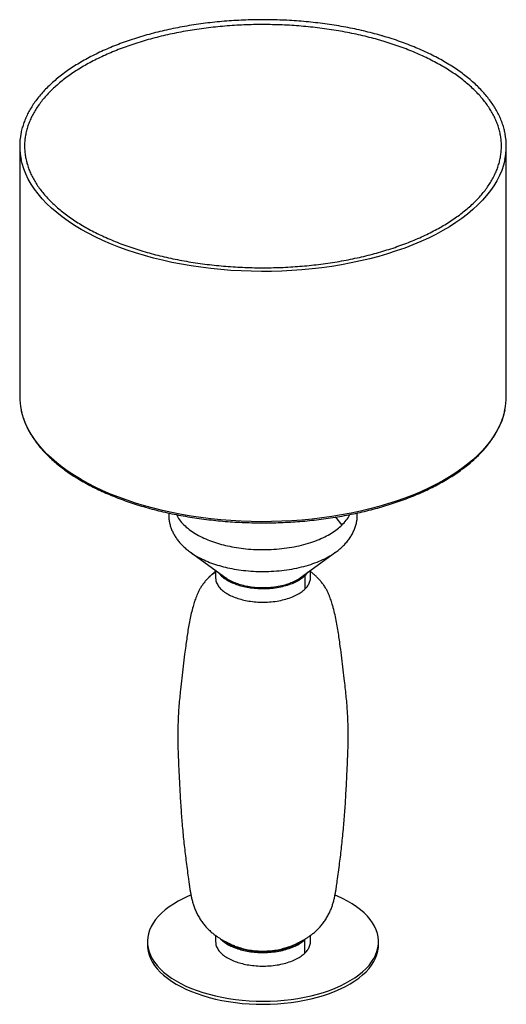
# Paper-space layout '_Trimétrica' of a CAD drawing. Header units: millimetres. Extents: x -499 to -99, y -475 to 335.
import ezdxf

# ---------------------------------------------------------------- set-up
doc = ezdxf.new("R2010")
doc.units = ezdxf.units.MM

psp = doc.layouts.new('_Trimétrica')

# ---------------------------------------------------------------- linework, layer by layer
at = {"color": 7, "linetype": 'Continuous', "lineweight": 25}
for p, q in [((-498.57, 230.95), (-498.57, 25.23)), ((-98.57, 25.23), (-98.57, 230.95)), ((-358.16, -102.95), (-329.01, -123.92)), ((-358.08, -102.92), (-357.71, -103.2)), ((-268.14, -123.92), (-238.99, -102.95)), ((-239.52, -103.23), (-239.06, -102.92)), ((-337.57, -117.76), (-337.57, -123.84)), ((-259.57, -123.84), (-259.57, -117.76)), ((-264.08, -122.07), (-264.08, -133.21)), ((-337.57, -417.95), (-337.57, -423.05)), ((-264.08, -421.28), (-263.48, -420.57)), ((-259.57, -423.05), (-259.57, -417.95)), ((-393.57, -423.06), (-393.57, -425.64)), ((-264.08, -432.42), (-264.08, -421.28)), ((-203.57, -425.64), (-203.57, -423.06))]:
    psp.add_line(p, q, dxfattribs=at)
at = {"color": 8, "linetype": 'Continuous', "lineweight": 25}
psp.add_line((-238.96, -74.02), (-233.76, -80.63), dxfattribs=at)
at = {"color": 8, "linetype": 'Continuous', "lineweight": 25, "flags": 128}
for points in [[(-99.71, 219.97), (-99.81, 219.51), (-100.92, 215.23), (-102.37, 210.98), (-104.17, 206.77), (-106.3, 202.59), (-108.78, 198.47), (-111.58, 194.41), (-114.72, 190.41), (-118.18, 186.48), (-121.95, 182.63), (-126.04, 178.86), (-130.42, 175.18), (-135.11, 171.61), (-140.07, 168.13), (-145.32, 164.77), (-150.84, 161.52), (-156.61, 158.4), (-162.64, 155.4), (-168.9, 152.53), (-175.39, 149.8), (-182.09, 147.22), (-189, 144.78), (-196.11, 142.49), (-203.39, 140.36), (-210.84, 138.39), (-218.44, 136.58), (-226.18, 134.93), (-234.06, 133.45), (-242.04, 132.15), (-250.12, 131.01), (-258.29, 130.06), (-266.53, 129.28), (-274.82, 128.67), (-283.16, 128.25), (-291.53, 128.01), (-299.9, 127.95), (-308.28, 128.07), (-316.63, 128.37), (-324.96, 128.85), (-333.24, 129.5), (-341.45, 130.34), (-349.6, 131.35), (-357.65, 132.54), (-365.6, 133.9), (-373.43, 135.43), (-381.13, 137.13), (-388.69, 138.99), (-396.09, 141.02), (-403.31, 143.2), (-410.36, 145.54), (-417.2, 148.02), (-423.84, 150.65), (-430.26, 153.43), (-436.45, 156.33), (-442.39, 159.37), (-448.09, 162.54), (-453.52, 165.82), (-458.68, 169.22), (-463.56, 172.73), (-468.15, 176.34), (-472.44, 180.04), (-476.43, 183.84), (-480.1, 187.71), (-483.46, 191.67), (-486.49, 195.69), (-489.19, 199.77), (-491.56, 203.91), (-493.59, 208.1), (-495.28, 212.32), (-496.62, 216.58), (-497.44, 220.02)], [(-99.71, 14.25), (-99.81, 13.79), (-100.92, 9.51), (-102.37, 5.26), (-104.17, 1.05), (-106.3, -3.13), (-108.78, -7.25), (-111.58, -11.31), (-114.72, -15.31), (-118.18, -19.24), (-121.95, -23.09), (-126.04, -26.86), (-130.42, -30.54), (-135.11, -34.11), (-140.07, -37.59), (-145.32, -40.95), (-150.84, -44.2), (-156.61, -47.32), (-162.64, -50.32), (-168.9, -53.19), (-175.39, -55.92), (-182.09, -58.5), (-189, -60.94), (-196.11, -63.23), (-203.39, -65.36), (-210.84, -67.33), (-218.44, -69.14), (-226.18, -70.79), (-234.06, -72.27), (-242.04, -73.57), (-250.12, -74.71), (-258.29, -75.66), (-266.53, -76.44), (-274.82, -77.05), (-283.16, -77.47), (-291.53, -77.71), (-299.9, -77.77), (-308.28, -77.65), (-316.63, -77.35), (-324.96, -76.87), (-333.24, -76.22), (-341.45, -75.38), (-349.6, -74.37), (-357.65, -73.18), (-365.6, -71.82), (-373.43, -70.29), (-381.13, -68.59), (-388.69, -66.73), (-396.09, -64.7), (-403.31, -62.52), (-410.36, -60.18), (-417.2, -57.7), (-423.84, -55.07), (-430.26, -52.29), (-436.45, -49.39), (-442.39, -46.35), (-448.09, -43.18), (-453.52, -39.9), (-458.68, -36.5), (-463.56, -32.99), (-468.15, -29.38), (-472.44, -25.68), (-476.43, -21.88), (-480.1, -18.01), (-483.46, -14.05), (-486.49, -10.03), (-489.19, -5.95), (-491.56, -1.81), (-493.59, 2.38), (-495.28, 6.6), (-496.62, 10.86), (-497.44, 14.3)]]:
    psp.add_lwpolyline(points, dxfattribs=at)
at = {"color": 7, "linetype": 'Continuous', "lineweight": 25, "flags": 128}
for points in [[(-357.87, -384.84), (-360.06, -385.77), (-364.36, -387.77), (-368.42, -389.9), (-372.22, -392.15), (-375.74, -394.52), (-378.97, -397), (-381.91, -399.57), (-384.53, -402.23), (-386.84, -404.97), (-388.82, -407.77), (-390.46, -410.64), (-391.76, -413.55), (-392.71, -416.49), (-393.32, -419.46), (-393.57, -422.44), (-393.46, -425.42), (-393.01, -428.4), (-392.2, -431.35), (-391.05, -434.28), (-389.55, -437.16), (-387.71, -439.99), (-385.54, -442.76), (-383.05, -445.45), (-380.24, -448.06), (-377.13, -450.58), (-373.73, -452.99), (-370.04, -455.3), (-366.09, -457.48), (-361.89, -459.54), (-357.46, -461.46), (-352.81, -463.24), (-347.95, -464.86), (-342.91, -466.34)], [(-342.91, -466.34), (-337.71, -467.65), (-332.35, -468.79), (-326.88, -469.77), (-321.3, -470.57), (-315.63, -471.2), (-309.9, -471.64), (-304.13, -471.91), (-298.34, -471.99), (-292.55, -471.89), (-286.78, -471.61), (-281.05, -471.15), (-275.4, -470.51), (-269.82, -469.7), (-264.36, -468.71), (-259.02, -467.55), (-253.82, -466.22), (-248.8, -464.74), (-243.96, -463.1), (-239.32, -461.31), (-234.9, -459.38), (-230.72, -457.31), (-226.8, -455.12), (-223.14, -452.8), (-219.76, -450.38), (-216.67, -447.85), (-213.89, -445.24), (-211.42, -442.54), (-209.28, -439.76), (-207.47, -436.93), (-206, -434.04), (-204.87, -431.11), (-204.09, -428.16), (-203.66, -425.18), (-203.59, -422.2), (-203.87, -419.22), (-204.5, -416.25), (-205.48, -413.31), (-206.81, -410.4), (-208.48, -407.55), (-210.48, -404.75), (-212.81, -402.01), (-215.47, -399.36), (-218.43, -396.8), (-221.68, -394.33), (-225.23, -391.97), (-229.05, -389.72), (-233.12, -387.6), (-237.44, -385.61), (-239.29, -384.83)], [(-393.57, -425.64), (-393.46, -427.99), (-393.01, -430.97), (-392.2, -433.92), (-391.05, -436.85), (-389.55, -439.73), (-387.71, -442.56), (-385.54, -445.33), (-383.05, -448.02), (-380.24, -450.63), (-377.13, -453.15), (-373.73, -455.57), (-370.04, -457.87), (-366.09, -460.05), (-361.89, -462.11), (-357.46, -464.03), (-352.81, -465.81), (-347.95, -467.44), (-342.91, -468.91)], [(-342.91, -468.91), (-337.71, -470.22), (-332.35, -471.37), (-326.88, -472.34), (-321.3, -473.14), (-315.63, -473.77), (-309.9, -474.21), (-304.13, -474.48), (-298.34, -474.56), (-292.55, -474.47), (-286.78, -474.19), (-281.05, -473.72), (-275.4, -473.09), (-269.82, -472.27), (-264.36, -471.28), (-259.02, -470.12), (-253.82, -468.8), (-248.8, -467.31), (-243.96, -465.67), (-239.32, -463.88), (-234.9, -461.95), (-230.72, -459.88), (-226.8, -457.69), (-223.14, -455.37), (-219.76, -452.95), (-216.67, -450.43), (-213.89, -447.81), (-211.42, -445.11), (-209.28, -442.33), (-207.47, -439.5), (-206, -436.61), (-204.87, -433.69), (-204.09, -430.73), (-203.66, -427.75), (-203.57, -425.64)]]:
    psp.add_lwpolyline(points, dxfattribs=at)
at = {"color": 7, "linetype": 'Continuous', "lineweight": 25}
for centre, radius, start, end in [((-444.95, 230.95), 53.62, 168.96729, 191.76831), ((-152.19, 230.95), 53.62, 348.17684, 11.00042), ((-444.73, 25.27), 53.85, 180.04151, 191.76284), ((-152.34, 25.26), 53.76, 348.17498, 359.96765)]:
    psp.add_arc(centre, radius, start, end, dxfattribs=at)
for points, knots in [([(-201.48, 321.91), (-202.71, 322.26), (-206.26, 323.26), (-212.24, 324.82), (-219.48, 326.52), (-226.84, 328.07), (-234.32, 329.47), (-241.9, 330.72), (-249.56, 331.8), (-257.3, 332.73), (-265.11, 333.5), (-272.97, 334.11), (-280.87, 334.55), (-288.8, 334.83), (-296.74, 334.95), (-304.69, 334.91), (-312.62, 334.7), (-320.54, 334.33), (-328.42, 333.8), (-336.25, 333.11), (-344.02, 332.25), (-351.72, 331.24), (-359.34, 330.07), (-366.86, 328.74), (-374.28, 327.26), (-381.58, 325.62), (-388.74, 323.84), (-395.77, 321.91), (-402.64, 319.84), (-409.35, 317.63), (-415.89, 315.28), (-422.24, 312.79), (-428.39, 310.18), (-434.35, 307.44), (-440.09, 304.57), (-445.6, 301.59), (-450.89, 298.5), (-455.94, 295.3), (-460.73, 291.99), (-465.28, 288.58), (-469.55, 285.08), (-473.56, 281.49), (-477.29, 277.82), (-480.74, 274.07), (-483.9, 270.25), (-486.76, 266.36), (-489.32, 262.42), (-491.58, 258.42), (-493.52, 254.38), (-495.17, 250.31), (-496.46, 246.2), (-497.25, 243.26), (-497.5, 241.68), (-497.53, 241.49)], [0, 0, 0, 0, 0.010605, 0.030751, 0.050896, 0.071038, 0.091178, 0.111316, 0.131452, 0.151587, 0.171721, 0.191853, 0.211985, 0.232116, 0.252247, 0.272378, 0.292509, 0.31264, 0.332772, 0.352904, 0.373038, 0.393172, 0.413308, 0.433445, 0.453585, 0.473726, 0.49387, 0.514016, 0.534166, 0.554318, 0.574473, 0.594632, 0.614795, 0.634961, 0.65513, 0.675304, 0.69548, 0.71566, 0.735841, 0.756024, 0.776206, 0.796385, 0.816558, 0.836723, 0.856875, 0.87701, 0.897124, 0.917211, 0.937267, 0.957289, 0.977276, 0.997227, 1, 1, 1, 1]), ([(-202.59, 318.07), (-201.39, 317.72), (-197.92, 316.7), (-192.28, 314.92), (-185.76, 312.67), (-179.42, 310.29), (-173.27, 307.78), (-167.33, 305.14), (-161.6, 302.39), (-156.09, 299.53), (-150.81, 296.56), (-145.77, 293.48), (-140.97, 290.31), (-136.44, 287.04), (-132.16, 283.69), (-128.15, 280.25), (-124.41, 276.74), (-120.96, 273.16), (-117.79, 269.51), (-114.91, 265.81), (-112.32, 262.05), (-110.02, 258.24), (-108.03, 254.4), (-106.34, 250.51), (-104.96, 246.6), (-103.88, 242.65), (-103.11, 238.69), (-102.66, 234.7), (-102.52, 230.71), (-102.7, 226.72), (-103.19, 222.73), (-104, 218.76), (-105.12, 214.8), (-106.55, 210.87), (-108.29, 206.98), (-110.33, 203.12), (-112.68, 199.31), (-115.32, 195.55), (-118.25, 191.84), (-121.47, 188.2), (-124.97, 184.62), (-128.76, 181.12), (-132.81, 177.69), (-137.13, 174.35), (-141.71, 171.09), (-146.55, 167.93), (-151.63, 164.87), (-156.94, 161.92), (-162.49, 159.07), (-168.25, 156.34), (-174.23, 153.73), (-180.41, 151.24), (-186.78, 148.88), (-193.33, 146.65), (-200.05, 144.55), (-206.93, 142.6), (-213.96, 140.79), (-221.12, 139.12), (-228.41, 137.6), (-235.82, 136.23), (-243.33, 135.02), (-250.92, 133.96), (-258.6, 133.06), (-266.34, 132.32), (-274.13, 131.73), (-281.96, 131.31), (-289.82, 131.05), (-297.69, 130.95), (-305.56, 131.01), (-313.43, 131.24), (-321.26, 131.62), (-329.07, 132.17), (-336.82, 132.88), (-344.51, 133.75), (-352.13, 134.77), (-359.65, 135.95), (-367.08, 137.28), (-374.4, 138.77), (-381.6, 140.4), (-388.66, 142.18), (-395.58, 144.1), (-402.33, 146.17), (-408.92, 148.37), (-415.34, 150.7), (-421.56, 153.16), (-427.58, 155.75), (-433.39, 158.45), (-438.99, 161.27), (-444.36, 164.2), (-449.49, 167.24), (-454.38, 170.38), (-459.01, 173.61), (-463.39, 176.93), (-467.5, 180.34), (-471.34, 183.82), (-474.91, 187.38), (-478.19, 191), (-481.18, 194.68), (-483.88, 198.42), (-486.29, 202.21), (-488.39, 206.04), (-490.2, 209.91), (-491.7, 213.82), (-492.89, 217.75), (-493.78, 221.71), (-494.35, 225.68), (-494.61, 229.67), (-494.55, 233.67), (-494.18, 237.66), (-493.49, 241.64), (-492.49, 245.6), (-491.18, 249.54), (-489.56, 253.45), (-487.63, 257.32), (-485.4, 261.15), (-482.87, 264.94), (-480.05, 268.66), (-476.94, 272.33), (-473.54, 275.93), (-469.86, 279.47), (-465.91, 282.92), (-461.69, 286.3), (-457.21, 289.59), (-452.47, 292.78), (-447.48, 295.88), (-442.26, 298.88), (-436.8, 301.77), (-431.12, 304.54), (-425.22, 307.2), (-419.12, 309.74), (-412.82, 312.15), (-406.34, 314.43), (-399.68, 316.57), (-392.86, 318.58), (-385.89, 320.45), (-378.77, 322.17), (-371.53, 323.74), (-364.16, 325.17), (-356.69, 326.44), (-349.13, 327.56), (-341.48, 328.52), (-333.77, 329.33), (-325.99, 329.97), (-318.17, 330.45), (-310.33, 330.78), (-302.46, 330.94), (-294.58, 330.94), (-286.71, 330.77), (-278.86, 330.45), (-271.05, 329.96), (-263.27, 329.32), (-255.56, 328.51), (-247.91, 327.55), (-240.35, 326.43), (-232.88, 325.15), (-225.52, 323.72), (-218.27, 322.15), (-211.29, 320.45), (-206.08, 319.06), (-203.25, 318.26), (-202.59, 318.07)], [0, 0, 0, 0, 0.003349, 0.009716, 0.016081, 0.022446, 0.028809, 0.035172, 0.041533, 0.047892, 0.054251, 0.060609, 0.066966, 0.073322, 0.079679, 0.086035, 0.092393, 0.098752, 0.105114, 0.11148, 0.117852, 0.124231, 0.13062, 0.137019, 0.14343, 0.149854, 0.156291, 0.162739, 0.169195, 0.175657, 0.182119, 0.188575, 0.195023, 0.20146, 0.207885, 0.214297, 0.220697, 0.227086, 0.233467, 0.239841, 0.24621, 0.252574, 0.258936, 0.265296, 0.271655, 0.278014, 0.284373, 0.290732, 0.297092, 0.303453, 0.309814, 0.316177, 0.322541, 0.328906, 0.335272, 0.341639, 0.348007, 0.354376, 0.360745, 0.367116, 0.373486, 0.379858, 0.38623, 0.392602, 0.398975, 0.405348, 0.411721, 0.418094, 0.424468, 0.430841, 0.437214, 0.443587, 0.44996, 0.456332, 0.462704, 0.469076, 0.475447, 0.481817, 0.488187, 0.494555, 0.500923, 0.50729, 0.513656, 0.520021, 0.526385, 0.532748, 0.539109, 0.54547, 0.551829, 0.558187, 0.564544, 0.570901, 0.577257, 0.583613, 0.58997, 0.596329, 0.60269, 0.609054, 0.615424, 0.6218, 0.628185, 0.63458, 0.640986, 0.647405, 0.653837, 0.660281, 0.666735, 0.673195, 0.679657, 0.686117, 0.692568, 0.69901, 0.705439, 0.711855, 0.71826, 0.724653, 0.731037, 0.737414, 0.743784, 0.75015, 0.756513, 0.762873, 0.769232, 0.775591, 0.78195, 0.788309, 0.794669, 0.801029, 0.807391, 0.813753, 0.820117, 0.826481, 0.832847, 0.839213, 0.845581, 0.851949, 0.858319, 0.864689, 0.871059, 0.877431, 0.883802, 0.890174, 0.896547, 0.90292, 0.909293, 0.915666, 0.92204, 0.928413, 0.934786, 0.941159, 0.947532, 0.953904, 0.960277, 0.966648, 0.97302, 0.97939, 0.98576, 0.992129, 0.998162, 1, 1, 1, 1]), ([(-99.61, 241.46), (-99.85, 242.62), (-100.37, 245.17), (-101.55, 249.05), (-103.08, 253.13), (-104.93, 257.16), (-107.08, 261.16), (-109.53, 265.1), (-112.29, 269), (-115.35, 272.83), (-118.69, 276.6), (-122.32, 280.29), (-126.24, 283.9), (-130.42, 287.43), (-134.87, 290.87), (-139.59, 294.21), (-144.55, 297.44), (-149.76, 300.57), (-155.2, 303.59), (-160.86, 306.5), (-166.75, 309.28), (-172.84, 311.93), (-179.12, 314.46), (-185.6, 316.86), (-192.25, 319.12), (-197.58, 320.78), (-200.69, 321.68), (-201.48, 321.91)], [0, 0, 0, 0, 0.0346414, 0.0755701, 0.1165575, 0.1576127, 0.1987394, 0.239936, 0.2811973, 0.3225154, 0.3638811, 0.4052848, 0.4467176, 0.4881714, 0.5296393, 0.5711156, 0.6125958, 0.6540757, 0.6955528, 0.7370255, 0.7784925, 0.8199532, 0.8614074, 0.9028548, 0.9442957, 0.9857301, 1, 1, 1, 1]), ([(-497.38, 14), (-497.21, 13.17), (-496.76, 10.96), (-495.68, 7.4), (-494.17, 3.32), (-492.35, -0.71), (-490.22, -4.71), (-487.78, -8.66), (-485.04, -12.56), (-482.01, -16.4), (-478.68, -20.17), (-475.07, -23.87), (-471.17, -27.49), (-467, -31.02), (-462.57, -34.46), (-457.87, -37.81), (-452.93, -41.05), (-447.74, -44.19), (-442.31, -47.21), (-436.66, -50.12), (-430.79, -52.91), (-424.71, -55.58), (-418.44, -58.12), (-411.97, -60.52), (-405.33, -62.79), (-398.52, -64.92), (-391.55, -66.9), (-384.44, -68.75), (-377.19, -70.44), (-369.82, -71.98), (-362.34, -73.37), (-354.76, -74.6), (-347.09, -75.68), (-339.34, -76.6), (-331.53, -77.36), (-323.67, -77.95), (-315.77, -78.39), (-307.84, -78.66), (-299.89, -78.77), (-291.95, -78.71), (-284.01, -78.5), (-276.1, -78.12), (-268.22, -77.57), (-260.39, -76.87), (-252.63, -76), (-244.93, -74.98), (-237.32, -73.8), (-229.8, -72.46), (-222.39, -70.97), (-215.1, -69.33), (-207.94, -67.53), (-200.93, -65.6), (-194.07, -63.51), (-187.37, -61.29), (-180.84, -58.93), (-174.51, -56.44), (-168.36, -53.82), (-162.42, -51.07), (-156.7, -48.2), (-151.19, -45.21), (-145.92, -42.11), (-140.89, -38.9), (-136.11, -35.58), (-131.59, -32.17), (-127.32, -28.67), (-123.33, -25.07), (-119.62, -21.39), (-116.19, -17.64), (-113.05, -13.81), (-110.21, -9.92), (-107.67, -5.97), (-105.43, -1.98), (-103.51, 2.07), (-101.9, 6.15), (-100.62, 10.11), (-100.04, 12.72), (-99.76, 13.95)], [0, 0, 0, 0, 0.008155, 0.0216108, 0.0350857, 0.0485827, 0.0621032, 0.0756468, 0.0892118, 0.1027957, 0.1163954, 0.1300078, 0.1436299, 0.1572591, 0.1708931, 0.18453, 0.1981682, 0.2118064, 0.2254438, 0.2390796, 0.2527137, 0.2663457, 0.2799756, 0.2936032, 0.3072287, 0.320852, 0.3344734, 0.3480928, 0.3617105, 0.3753267, 0.3889413, 0.4025547, 0.416167, 0.4297783, 0.4433887, 0.4569985, 0.4706078, 0.4842167, 0.4978254, 0.5114341, 0.5250428, 0.5386516, 0.5522609, 0.5658705, 0.5794809, 0.593092, 0.6067041, 0.6203173, 0.6339317, 0.6475476, 0.6611651, 0.6747843, 0.6884054, 0.7020286, 0.715654, 0.7292818, 0.7429119, 0.7565445, 0.7701796, 0.7838171, 0.7974568, 0.8110983, 0.8247413, 0.838385, 0.852028, 0.865669, 0.8793062, 0.8929372, 0.9065596, 0.9201704, 0.9337662, 0.947344, 0.9609007, 0.9744343, 0.9879437, 1, 1, 1, 1]), ([(-376.05, -70.65), (-376.08, -71.31), (-376.16, -73.02), (-375.94, -75.78), (-375.41, -78.9), (-374.58, -81.96), (-373.44, -84.96), (-372.02, -87.89), (-370.29, -90.74), (-368.28, -93.52), (-365.96, -96.21), (-363.34, -98.8), (-360.61, -101.16), (-358.64, -102.58), (-357.73, -103.23)], [0, 0, 0, 0, 0.051657, 0.133893, 0.215962, 0.298325, 0.381479, 0.465903, 0.55203, 0.640216, 0.730687, 0.823495, 0.918474, 1, 1, 1, 1]), ([(-239.49, -103.27), (-239.16, -103.05), (-237.68, -102.05), (-235.28, -100.1), (-232.35, -97.42), (-229.73, -94.58), (-227.45, -91.62), (-225.51, -88.57), (-223.91, -85.45), (-222.67, -82.29), (-221.77, -79.09), (-221.22, -75.89), (-220.98, -73.06), (-221.06, -71.32), (-221.09, -70.65)], [0, 0, 0, 0, 0.028538, 0.128736, 0.228088, 0.325943, 0.421711, 0.514993, 0.605666, 0.693856, 0.77988, 0.86416, 0.947175, 1, 1, 1, 1]), ([(-337.57, -118.71), (-337.7, -118.81), (-338.38, -119.33), (-339.69, -120.42), (-341.3, -121.81), (-342.31, -122.79), (-342.73, -123.21)], [0, 0, 0, 0, 0.072189, 0.380194, 0.738035, 1, 1, 1, 1]), ([(-335.15, -119.5), (-334.62, -120.25), (-333.35, -122.02), (-330.28, -124.53), (-326.28, -126.95), (-321.74, -128.95), (-316.84, -130.52), (-311.54, -131.72), (-305.79, -132.52), (-299.64, -132.86), (-293.29, -132.69), (-287, -131.97), (-281.03, -130.74), (-275.6, -129.04), (-270.9, -126.96), (-266.99, -124.64), (-265.03, -122.91), (-264.08, -122.07)], [0, 0, 0, 0, 0.051319, 0.121929, 0.190689, 0.256848, 0.319831, 0.382814, 0.448974, 0.517734, 0.588343, 0.659916, 0.731488, 0.802098, 0.870858, 0.937017, 1, 1, 1, 1]), ([(-280.72, -428.4), (-279.71, -428.09), (-277.8, -427.51), (-275.08, -426.49), (-272.92, -425.57), (-271.4, -424.84), (-270.58, -424.44), (-270.16, -424.22), (-269.93, -424.1), (-269.82, -424.04), (-269.69, -423.98), (-269.33, -423.79), (-268.62, -423.44), (-267.66, -422.94), (-266.46, -422.3), (-264.96, -421.46), (-263.16, -420.39), (-261.05, -419.03), (-258.72, -417.37), (-256.34, -415.47), (-253.93, -413.26), (-251.57, -410.79), (-249.31, -408.06), (-247.22, -405.11), (-245.3, -401.94), (-243.68, -398.75), (-242.35, -395.6), (-241.29, -392.56), (-240.41, -389.53), (-239.7, -386.55), (-239.12, -383.65), (-238.65, -380.86), (-238.25, -378.18), (-237.88, -375.65), (-236.96, -369.11), (-235.58, -358.93), (-233.87, -344.8), (-232.45, -330.89), (-231.32, -316.82), (-230.41, -302.48), (-229.73, -289.48), (-229.17, -277.97), (-228.79, -268.41), (-228.57, -259.26), (-228.52, -250.53), (-228.69, -241.91), (-229.08, -234.04), (-229.64, -226.84), (-230.25, -220.47), (-230.95, -213.78), (-232.16, -202.78), (-233.62, -190.73), (-235.14, -179.35), (-236.11, -172.35), (-237, -166.5), (-238.04, -160.49), (-239.27, -154.52), (-240.5, -149.55), (-241.56, -145.83), (-242.3, -143.46), (-243.01, -141.33), (-243.79, -139.19), (-244.75, -136.88), (-245.91, -134.45), (-247.32, -131.93), (-248.95, -129.44), (-250.84, -127), (-252.86, -124.73), (-254.92, -122.67), (-256.93, -120.86), (-258.49, -119.56), (-259.34, -118.89), (-259.57, -118.72)], [0, 0, 0, 0, 0.008513, 0.01613, 0.023755, 0.02781, 0.029923, 0.031027, 0.031741, 0.032385, 0.033085, 0.035752, 0.038617, 0.041745, 0.04543, 0.049963, 0.05557, 0.062364, 0.070301, 0.079097, 0.088004, 0.097662, 0.107359, 0.117211, 0.127284, 0.137602, 0.146387, 0.155106, 0.163557, 0.171805, 0.179886, 0.187836, 0.19569, 0.203478, 0.211627, 0.257388, 0.298985, 0.34329, 0.3857, 0.428839, 0.476292, 0.507107, 0.536565, 0.564285, 0.590366, 0.615029, 0.641199, 0.659767, 0.679233, 0.699305, 0.722234, 0.781948, 0.812151, 0.82922, 0.84747, 0.865416, 0.883064, 0.900279, 0.909193, 0.915906, 0.921369, 0.927546, 0.934242, 0.941556, 0.9496, 0.958411, 0.967282, 0.975745, 0.983744, 0.991093, 0.997611, 1, 1, 1, 1]), ([(-264.08, -122.07), (-263.19, -121.2), (-262.29, -120.32), (-261.79, -119.36), (-261.78, -119.35)], [0, 0, 0, 0, 0.982628, 1, 1, 1, 1]), ([(-342.73, -123.21), (-342.97, -123.44), (-343.95, -124.37), (-345.57, -126.14), (-347.56, -128.57), (-349.26, -131.02), (-350.71, -133.46), (-351.9, -135.79), (-352.91, -138.07), (-353.76, -140.26), (-354.49, -142.35), (-355.12, -144.33), (-356.06, -147.42), (-357.21, -151.72), (-358.46, -157.24), (-359.54, -162.87), (-360.48, -168.58), (-361.31, -174.32), (-362.14, -180.32), (-363.55, -190.99), (-365.02, -202.99), (-366.31, -214.82), (-367.09, -222.38), (-367.69, -229.01), (-368.17, -235.88), (-368.49, -243.23), (-368.63, -251.22), (-368.57, -260.01), (-368.33, -269.19), (-367.94, -278.82), (-367.44, -289.1), (-366.81, -301.08), (-366.01, -314.18), (-364.93, -328.26), (-363.58, -342.14), (-361.92, -356.16), (-360.5, -366.84), (-359.52, -373.84), (-359.08, -376.94), (-358.7, -379.57), (-358.27, -382.28), (-357.73, -385.18), (-357.07, -388.21), (-356.24, -391.34), (-355.2, -394.53), (-353.92, -397.74), (-352.34, -401.04), (-350.47, -404.27), (-348.36, -407.36), (-346.11, -410.17), (-343.7, -412.79), (-341.18, -415.14), (-338.71, -417.15), (-336.36, -418.86), (-334.22, -420.25), (-332.35, -421.37), (-330.8, -422.24), (-329.57, -422.89), (-328.59, -423.4), (-327.84, -423.78), (-327.44, -423.99), (-327.28, -424.07), (-326.98, -424.23), (-326.61, -424.42), (-325.94, -424.75), (-324.75, -425.32), (-322.79, -426.2), (-320.25, -427.19), (-318, -427.94), (-316.74, -428.31), (-316.43, -428.4)], [0, 0, 0, 0, 0.002734, 0.011205, 0.020272, 0.029626, 0.037433, 0.044787, 0.05163, 0.058038, 0.064081, 0.069835, 0.075749, 0.091971, 0.108435, 0.125418, 0.142913, 0.160859, 0.179105, 0.200445, 0.262861, 0.293577, 0.313265, 0.334412, 0.354755, 0.375158, 0.400672, 0.427413, 0.455741, 0.485865, 0.517877, 0.553838, 0.599878, 0.641769, 0.686401, 0.730098, 0.774614, 0.788476, 0.797141, 0.804677, 0.812754, 0.82105, 0.829603, 0.838449, 0.847631, 0.857191, 0.866989, 0.878051, 0.888183, 0.8982, 0.908184, 0.918228, 0.927432, 0.935524, 0.942646, 0.948596, 0.953395, 0.957233, 0.960386, 0.963429, 0.96628, 0.967714, 0.968499, 0.969453, 0.97122, 0.974602, 0.98037, 0.98921, 0.997333, 1, 1, 1, 1]), ([(-337.5, -123.84), (-337.46, -124.74), (-337.38, -126.75), (-335.98, -129.8), (-333.6, -132.88), (-330.3, -135.67), (-326.27, -138.1), (-321.74, -140.09), (-316.84, -141.67), (-311.54, -142.86), (-305.79, -143.66), (-299.64, -144.01), (-293.29, -143.83), (-287, -143.12), (-281.03, -141.88), (-275.6, -140.18), (-270.9, -138.1), (-266.99, -135.78), (-265.03, -134.06), (-264.08, -133.21)], [0, 0, 0, 0, 0.050663, 0.112895, 0.175127, 0.236522, 0.296308, 0.353833, 0.408597, 0.46336, 0.520885, 0.580672, 0.642066, 0.704298, 0.76653, 0.827925, 0.887711, 0.945237, 1, 1, 1, 1]), ([(-329.37, -123.66), (-329.22, -123.79), (-328.05, -124.8), (-325.16, -126.39), (-320.86, -128.33), (-316.13, -129.84), (-311.04, -130.99), (-305.51, -131.76), (-299.6, -132.09), (-293.49, -131.92), (-287.45, -131.23), (-281.7, -130.04), (-276.47, -128.41), (-272, -126.4), (-269.1, -124.78), (-267.93, -123.79), (-267.75, -123.64)], [0, 0, 0, 0, 0.012143, 0.094281, 0.173313, 0.24855, 0.323787, 0.402819, 0.484957, 0.569305, 0.654803, 0.740301, 0.824649, 0.906788, 0.985819, 1, 1, 1, 1]), ([(-264.08, -133.21), (-263.27, -132.33), (-261.59, -130.53), (-260.15, -127.55), (-259.47, -125.28), (-259.62, -124.03), (-259.65, -123.84)], [0, 0, 0, 0, 0.299569, 0.614248, 0.941295, 1, 1, 1, 1]), ([(-333.73, -420.53), (-333.63, -420.66), (-332.76, -421.8), (-330.24, -423.73), (-326.29, -426.16), (-321.74, -428.15), (-316.84, -429.73), (-311.54, -430.93), (-305.79, -431.73), (-299.64, -432.07), (-293.29, -431.9), (-287, -431.18), (-281.03, -429.94), (-275.6, -428.24), (-270.9, -426.17), (-266.99, -423.85), (-265.03, -422.12), (-264.08, -421.28)], [0, 0, 0, 0, 0.009442, 0.083168, 0.154963, 0.224043, 0.289807, 0.35557, 0.42465, 0.496445, 0.570171, 0.644903, 0.719635, 0.793362, 0.865157, 0.934237, 1, 1, 1, 1]), ([(-337.5, -423.05), (-337.46, -423.95), (-337.38, -425.96), (-335.98, -429.01), (-333.6, -432.09), (-330.3, -434.88), (-326.27, -437.3), (-321.74, -439.3), (-316.84, -440.88), (-311.54, -442.07), (-305.79, -442.87), (-299.64, -443.21), (-293.29, -443.04), (-287, -442.33), (-281.03, -441.09), (-275.6, -439.39), (-270.9, -437.31), (-266.99, -434.99), (-265.03, -433.26), (-264.08, -432.42)], [0, 0, 0, 0, 0.050663, 0.112895, 0.175127, 0.236522, 0.296308, 0.353833, 0.408597, 0.46336, 0.520885, 0.580672, 0.642066, 0.704298, 0.76653, 0.827925, 0.887711, 0.945237, 1, 1, 1, 1]), ([(-328.98, -423.2), (-328.96, -423.22), (-327.91, -424.11), (-325.15, -425.59), (-320.87, -427.54), (-316.13, -429.05), (-311.04, -430.2), (-305.51, -430.97), (-299.6, -431.3), (-293.49, -431.13), (-287.45, -430.44), (-281.71, -429.25), (-276.47, -427.62), (-272.01, -425.6), (-269.26, -424.1), (-268.22, -423.24), (-268.18, -423.21)], [0, 0, 0, 0, 0.0018808, 0.0858302, 0.1666048, 0.243501, 0.3203972, 0.4011718, 0.4851213, 0.5713292, 0.6587124, 0.7460955, 0.8323035, 0.9162529, 0.9970275, 1, 1, 1, 1]), ([(-316.68, -428.28), (-316.33, -428.4), (-314.48, -429.01), (-310.69, -429.79), (-305.33, -430.56), (-299.57, -430.87), (-293.62, -430.72), (-287.76, -430.03), (-283.32, -429.19), (-281.05, -428.45), (-280.49, -428.27)], [0, 0, 0, 0, 0.033423, 0.17322, 0.320067, 0.472687, 0.629413, 0.788275, 0.947137, 1, 1, 1, 1]), ([(-264.08, -432.42), (-263.27, -431.54), (-261.59, -429.74), (-260.15, -426.76), (-259.47, -424.49), (-259.62, -423.24), (-259.65, -423.05)], [0, 0, 0, 0, 0.299569, 0.614248, 0.941295, 1, 1, 1, 1])]:
    psp.add_open_spline(points, degree=3, knots=knots, dxfattribs=at)
at = {"color": 8, "linetype": 'Continuous', "lineweight": 25}
for points, knots in [([(-369.63, -71.99), (-369.3, -72.72), (-368.34, -74.9), (-365.68, -78.36), (-361.77, -82.3), (-357.02, -85.92), (-351.62, -89.18), (-345.7, -92.02), (-339.42, -94.44), (-332.83, -96.46), (-325.89, -98.12), (-318.46, -99.42), (-310.56, -100.33), (-302.3, -100.8), (-293.82, -100.77), (-285.29, -100.23), (-276.88, -99.16), (-268.77, -97.6), (-261.13, -95.56), (-254.1, -93.12), (-247.78, -90.34), (-242.27, -87.29), (-237.53, -84.06), (-235, -81.76), (-233.76, -80.63)], [0, 0, 0, 0, 0.024626, 0.073557, 0.122149, 0.170077, 0.217042, 0.262781, 0.307075, 0.34975, 0.392426, 0.43672, 0.482459, 0.529424, 0.577352, 0.625944, 0.674875, 0.723807, 0.772399, 0.820327, 0.867291, 0.91303, 0.957324, 1, 1, 1, 1]), ([(-233.76, -80.63), (-232.55, -79.32), (-230.06, -76.64), (-228.04, -73.69), (-227.46, -72.08), (-227.42, -71.95)], [0, 0, 0, 0, 0.46941, 0.958466, 1, 1, 1, 1]), ([(-357.71, -103.2), (-357.43, -103.42), (-355.62, -104.83), (-351.57, -107.12), (-345.71, -109.98), (-339.41, -112.4), (-332.84, -114.42), (-325.89, -116.07), (-318.46, -117.38), (-310.56, -118.29), (-302.3, -118.75), (-293.82, -118.73), (-285.29, -118.18), (-276.88, -117.12), (-268.77, -115.55), (-261.13, -113.52), (-254.09, -111.08), (-247.81, -108.29), (-242.92, -105.67), (-240.43, -103.89), (-239.52, -103.23)], [0, 0, 0, 0, 0.011063, 0.071428, 0.130218, 0.18715, 0.242003, 0.296855, 0.353788, 0.412577, 0.472942, 0.534546, 0.597003, 0.659895, 0.722788, 0.785245, 0.846848, 0.907213, 0.966003, 1, 1, 1, 1]), ([(-342.68, -123.27), (-342.25, -122.82), (-340.82, -121.31), (-339.01, -120.01), (-337.69, -119.07), (-337.57, -118.99)], [0, 0, 0, 0, 0.275722, 0.935493, 1, 1, 1, 1])]:
    psp.add_open_spline(points, degree=3, knots=knots, dxfattribs=at)

doc.saveas('drawing.dxf')
